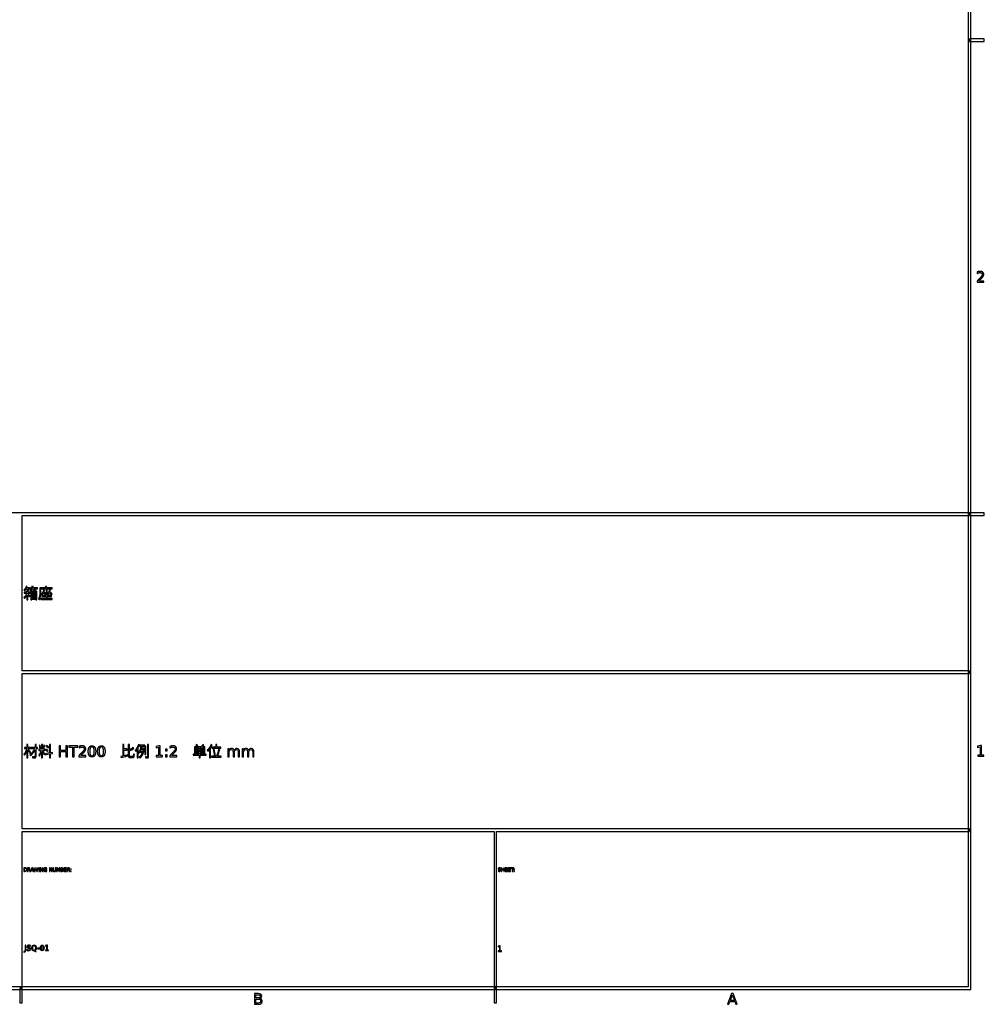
# Model space of a CAD drawing. Header units: millimetres. Extents: x -292 to 292, y -196 to 196.
# Tile 5 of 6: x 96 to 292, y -196 to 4. Entities that reach past the tile are written whole.
import ezdxf

# ---------------------------------------------------------------- set-up
doc = ezdxf.new("R2010")
doc.units = ezdxf.units.MM
doc.layers.add('可见轮廓', color=7, linetype='Continuous')

msp = doc.modelspace()

# ---------------------------------------------------------------- linework, layer by layer
at = {"layer": '可见轮廓'}
for p, q in [((288.75, 192.42), (288.75, -192.42)), ((289.25, -192.92), (289.25, 192.92)), ((292, 0.25), (289, 0.25)), ((289, 0.25), (289, -0.25)), ((292, -0.25), (292, 0.25)), ((289, -0.25), (292, -0.25)), ((290.53, -47.12), (290.53, -47.42)), ((290.52, -48.96), (290.52, -49.21)), ((290.52, -49.21), (291.9, -49.21)), ((291.9, -48.96), (290.87, -48.96)), ((291.9, -49.21), (291.9, -48.96)), ((289, -96.08), (-0.25, -96.08)), ((96.58, -128.19), (96.58, -96.58)), ((96.58, -96.58), (289, -96.58)), ((292, -96.08), (289, -96.08)), ((289, -96.08), (289, -96.58)), ((289, -96.58), (289, -96.08)), ((289, -96.58), (292, -96.58)), ((292, -96.58), (292, -96.08)), ((97.61, -111.05), (97.39, -111)), ((97.42, -111.5), (97.54, -111.5)), ((98.3, -111.31), (97.51, -111.31)), ((97.69, -111.87), (97.54, -111.87)), ((97.54, -111.87), (97.54, -112.21)), ((97.76, -111.5), (98.3, -111.5)), ((97.76, -111.88), (97.9, -111.82)), ((97.76, -112.21), (97.76, -111.88)), ((98.3, -111.5), (98.3, -111.31)), ((99.57, -111.98), (98.33, -111.98)), ((98.33, -111.98), (98.33, -113.77)), ((98.79, -111.05), (98.57, -111)), ((98.6, -111.5), (98.78, -111.5)), ((99.68, -111.31), (98.69, -111.31)), ((99.02, -111.5), (99.68, -111.5)), ((99.02, -111.91), (99.22, -111.82)), ((99.57, -113.75), (99.57, -111.98)), ((99.68, -111.5), (99.68, -111.31)), ((101.31, -111.33), (100.17, -111.33)), ((100.17, -111.33), (100.17, -112.17)), ((100.39, -112.17), (100.39, -111.54)), ((100.39, -111.54), (102.68, -111.54)), ((101.1, -111.73), (100.89, -111.72)), ((101.54, -111.01), (101.31, -111.01)), ((101.31, -111.01), (101.31, -111.33)), ((101.65, -111.67), (101.43, -111.67)), ((101.43, -111.67), (101.43, -112.85)), ((101.54, -111.33), (101.54, -111.01)), ((102.68, -111.33), (101.54, -111.33)), ((101.65, -112.54), (101.65, -111.67)), ((102.3, -111.74), (102.1, -111.72)), ((102.68, -111.54), (102.68, -111.33)), ((97.54, -112.21), (97.01, -112.21)), ((97.01, -112.21), (97.01, -112.42)), ((97.01, -112.42), (97.49, -112.42)), ((97.54, -112.77), (97.54, -113.77)), ((97.54, -113.77), (97.76, -113.77)), ((98.23, -112.21), (97.76, -112.21)), ((97.76, -112.53), (97.76, -112.42)), ((97.76, -112.42), (98.23, -112.42)), ((97.76, -113.77), (97.76, -112.77)), ((98.09, -113.16), (98.24, -112.98)), ((98.23, -112.42), (98.23, -112.21)), ((98.33, -113.77), (98.54, -113.77)), ((98.54, -112.48), (98.54, -112.18)), ((98.54, -112.18), (99.35, -112.18)), ((99.35, -112.48), (98.54, -112.48)), ((98.54, -112.96), (98.54, -112.66)), ((98.54, -112.66), (99.35, -112.66)), ((99.35, -112.96), (98.54, -112.96)), ((98.54, -113.45), (98.54, -113.14)), ((98.54, -113.14), (99.35, -113.14)), ((99.35, -113.45), (98.54, -113.45)), ((98.54, -113.77), (98.54, -113.64)), ((98.54, -113.64), (99.35, -113.64)), ((99.35, -112.18), (99.35, -112.48)), ((99.35, -112.66), (99.35, -112.96)), ((99.35, -113.14), (99.35, -113.45)), ((99.35, -113.64), (99.35, -113.75)), ((99.35, -113.75), (99.57, -113.75)), ((101.43, -113.5), (100.4, -113.5)), ((100.4, -113.5), (100.4, -113.7)), ((100.4, -113.7), (102.69, -113.7)), ((101.43, -112.85), (100.6, -112.85)), ((100.6, -112.85), (100.6, -113.05)), ((100.6, -113.05), (101.43, -113.05)), ((101.25, -112.64), (101.38, -112.49)), ((101.43, -113.05), (101.43, -113.5)), ((101.65, -112.85), (101.65, -112.56)), ((102.51, -112.85), (101.65, -112.85)), ((101.65, -113.5), (101.65, -113.05)), ((101.65, -113.05), (102.51, -113.05)), ((102.69, -113.5), (101.65, -113.5)), ((102.51, -113.05), (102.51, -112.85)), ((102.56, -112.71), (102.7, -112.55)), ((102.69, -113.7), (102.69, -113.5)), ((289, -128.19), (96.58, -128.19)), ((96.58, -160.31), (96.58, -128.69)), ((96.58, -128.69), (289, -128.69)), ((289, -128.69), (289, -128.19)), ((97.54, -143.76), (97.04, -143.76)), ((97.04, -143.76), (97.04, -143.98)), ((97.04, -143.98), (97.51, -143.98)), ((97.76, -143.12), (97.54, -143.12)), ((97.54, -143.12), (97.54, -143.76)), ((97.76, -143.76), (97.76, -143.12)), ((98.18, -143.76), (97.76, -143.76)), ((97.76, -144.06), (97.76, -143.98)), ((97.76, -143.98), (98.18, -143.98)), ((98.18, -143.98), (98.18, -143.76)), ((99.19, -143.76), (98.29, -143.76)), ((98.29, -143.76), (98.29, -143.98)), ((98.29, -143.98), (99.11, -143.98)), ((99.42, -143.12), (99.19, -143.12)), ((99.19, -143.12), (99.19, -143.76)), ((99.42, -143.76), (99.42, -143.12)), ((99.73, -143.76), (99.42, -143.76)), ((99.42, -145.57), (99.42, -143.98)), ((99.42, -143.98), (99.73, -143.98)), ((99.73, -143.98), (99.73, -143.76)), ((100.18, -143.31), (100.02, -143.35)), ((100.18, -144.02), (100.36, -143.97)), ((100.69, -143.13), (100.48, -143.13)), ((100.48, -143.13), (100.48, -144.12)), ((100.69, -144.12), (100.69, -143.13)), ((100.79, -143.98), (100.94, -144.03)), ((101.18, -143.35), (100.99, -143.3)), ((101.36, -144.08), (101.25, -144.24)), ((101.52, -143.33), (101.4, -143.49)), ((101.88, -143.87), (102, -143.7)), ((102.37, -143.12), (102.15, -143.12)), ((102.15, -143.12), (102.15, -144.85)), ((102.37, -144.81), (102.37, -143.12)), ((104.1, -143.45), (104.1, -145.64)), ((104.4, -143.45), (104.1, -143.45)), ((104.4, -144.35), (104.4, -143.45)), ((105.47, -143.45), (105.47, -144.35)), ((105.77, -143.45), (105.47, -143.45)), ((105.77, -145.64), (105.77, -143.45)), ((106.06, -143.45), (106.06, -143.7)), ((107.91, -143.45), (106.06, -143.45)), ((106.06, -143.7), (106.83, -143.7)), ((106.83, -143.7), (106.83, -145.64)), ((107.13, -143.7), (107.91, -143.7)), ((107.13, -145.64), (107.13, -143.7)), ((107.91, -143.7), (107.91, -143.45)), ((108.13, -143.56), (108.13, -143.85)), ((117.23, -143.13), (117, -143.13)), ((117, -143.13), (117, -145.5)), ((117.23, -144.04), (117.23, -143.13)), ((117.91, -144.04), (117.23, -144.04)), ((117.91, -144.27), (117.91, -144.04)), ((118.37, -143.13), (118.13, -143.13)), ((118.13, -143.13), (118.13, -145.4)), ((118.37, -144.21), (118.37, -143.13)), ((119.27, -143.96), (119.11, -143.77)), ((120.15, -145.88), (120.15, -143.79)), ((120.39, -143.19), (120.18, -143.13)), ((121.49, -143.27), (120.4, -143.27)), ((120.4, -143.27), (120.4, -143.47)), ((120.4, -143.47), (120.68, -143.47)), ((121.23, -143.9), (120.81, -143.9)), ((120.9, -143.47), (121.49, -143.47)), ((121.26, -143.89), (121.23, -143.9)), ((121.4, -143.93), (121.26, -143.89)), ((121.49, -143.47), (121.49, -143.27)), ((121.71, -143.46), (121.51, -143.46)), ((121.51, -143.46), (121.51, -145.19)), ((121.71, -145.19), (121.71, -143.46)), ((122.27, -143.17), (122.06, -143.17)), ((122.06, -143.17), (122.06, -145.59)), ((122.27, -145.59), (122.27, -143.17)), ((124.29, -143.45), (123.77, -143.56)), ((123.77, -143.56), (123.77, -143.82)), ((123.77, -143.82), (124.29, -143.72)), ((124.59, -143.45), (124.29, -143.45)), ((124.29, -143.72), (124.29, -145.39)), ((124.59, -145.39), (124.59, -143.45)), ((125.7, -144.09), (125.7, -144.46)), ((126.01, -144.09), (125.7, -144.09)), ((126.01, -144.46), (126.01, -144.09)), ((126.59, -143.56), (126.59, -143.85)), ((132.13, -143.64), (131.57, -143.64)), ((131.57, -143.64), (131.57, -144.84)), ((131.79, -144.15), (131.79, -143.83)), ((131.79, -143.83), (132.5, -143.83)), ((132.02, -143.13), (131.83, -143.22)), ((132.22, -143.64), (132.35, -143.58)), ((132.95, -143.64), (132.22, -143.64)), ((132.5, -143.83), (132.5, -144.15)), ((132.73, -144.15), (132.73, -143.83)), ((132.73, -143.83), (133.48, -143.83)), ((133.71, -143.64), (133.21, -143.64)), ((133.5, -143.21), (133.25, -143.13)), ((133.48, -143.83), (133.48, -144.15)), ((133.71, -144.84), (133.71, -143.64)), ((134.86, -145.87), (134.86, -143.81)), ((135.17, -143.19), (134.96, -143.13)), ((135.89, -143.71), (135.11, -143.71)), ((135.11, -143.71), (135.11, -143.92)), ((135.11, -143.92), (136.95, -143.92)), ((136.12, -143.15), (135.89, -143.15)), ((135.89, -143.15), (135.89, -143.71)), ((136.12, -143.71), (136.12, -143.15)), ((136.95, -143.71), (136.12, -143.71)), ((136.95, -143.92), (136.95, -143.71)), ((138.35, -144), (138.35, -145.64)), ((138.62, -144), (138.35, -144)), ((138.62, -144.25), (138.62, -144)), ((141.28, -144), (141.28, -145.64)), ((141.55, -144), (141.28, -144)), ((141.55, -144.25), (141.55, -144)), ((291.15, -143.35), (290.63, -143.46)), ((290.63, -143.46), (290.63, -143.73)), ((290.63, -143.73), (291.15, -143.62)), ((291.44, -143.35), (291.15, -143.35)), ((291.15, -143.62), (291.15, -145.29)), ((291.44, -145.29), (291.44, -143.35)), ((97.54, -144.42), (97.54, -145.87)), ((97.54, -145.87), (97.76, -145.87)), ((97.76, -145.87), (97.76, -144.33)), ((98.11, -144.81), (98.25, -144.62)), ((99.19, -144.29), (99.19, -145.57)), ((100.48, -144.12), (100, -144.12)), ((100, -144.12), (100, -144.34)), ((100, -144.34), (100.42, -144.34)), ((100.48, -144.64), (100.48, -145.87)), ((100.48, -145.87), (100.69, -145.87)), ((101.18, -144.12), (100.69, -144.12)), ((100.69, -144.38), (100.69, -144.34)), ((100.69, -144.34), (101.18, -144.34)), ((100.69, -145.87), (100.69, -144.64)), ((100.99, -145.15), (101.14, -144.97)), ((101.18, -144.34), (101.18, -144.12)), ((102.15, -144.85), (101.18, -145.03)), ((101.18, -145.03), (101.21, -145.24)), ((101.21, -145.24), (102.15, -145.06)), ((101.75, -144.6), (101.86, -144.42)), ((102.15, -145.06), (102.15, -145.87)), ((102.15, -145.87), (102.37, -145.87)), ((102.72, -144.75), (102.37, -144.81)), ((102.37, -145.03), (102.75, -144.96)), ((102.37, -145.87), (102.37, -145.03)), ((102.75, -144.96), (102.72, -144.75)), ((104.1, -145.64), (104.4, -145.64)), ((105.47, -144.35), (104.4, -144.35)), ((104.4, -144.6), (105.47, -144.6)), ((104.4, -145.64), (104.4, -144.6)), ((105.47, -144.6), (105.47, -145.64)), ((105.47, -145.64), (105.77, -145.64)), ((106.83, -145.64), (107.13, -145.64)), ((108.12, -145.39), (108.12, -145.64)), ((108.12, -145.64), (109.51, -145.64)), ((109.51, -145.39), (108.47, -145.39)), ((109.51, -145.64), (109.51, -145.39)), ((117, -145.5), (116.6, -145.58)), ((116.6, -145.58), (116.67, -145.81)), ((117.23, -145.45), (117.23, -144.27)), ((117.23, -144.27), (117.91, -144.27)), ((118.03, -145.48), (118.01, -145.27)), ((118.37, -145.4), (118.37, -144.43)), ((119.94, -144.18), (119.94, -145.88)), ((119.94, -145.88), (120.15, -145.88)), ((120.75, -144.1), (121.16, -144.1)), ((121.51, -145.19), (121.71, -145.19)), ((123.81, -145.39), (123.81, -145.64)), ((124.29, -145.39), (123.81, -145.39)), ((123.81, -145.64), (125.07, -145.64)), ((125.07, -145.39), (124.59, -145.39)), ((125.07, -145.64), (125.07, -145.39)), ((125.7, -144.46), (126.01, -144.46)), ((125.7, -145.26), (125.7, -145.64)), ((126.01, -145.26), (125.7, -145.26)), ((125.7, -145.64), (126.01, -145.64)), ((126.01, -145.64), (126.01, -145.26)), ((126.58, -145.39), (126.58, -145.64)), ((126.58, -145.64), (127.97, -145.64)), ((127.97, -145.39), (126.93, -145.39)), ((127.97, -145.64), (127.97, -145.39)), ((132.5, -145.13), (131.29, -145.13)), ((131.29, -145.13), (131.29, -145.34)), ((131.29, -145.34), (132.5, -145.34)), ((131.57, -144.84), (132.5, -144.84)), ((132.5, -144.15), (131.79, -144.15)), ((131.79, -144.65), (131.79, -144.33)), ((131.79, -144.33), (132.5, -144.33)), ((132.5, -144.65), (131.79, -144.65)), ((132.5, -144.33), (132.5, -144.65)), ((132.5, -144.84), (132.5, -145.13)), ((132.5, -145.34), (132.5, -145.87)), ((132.5, -145.87), (132.73, -145.87)), ((133.48, -144.15), (132.73, -144.15)), ((132.73, -144.65), (132.73, -144.33)), ((132.73, -144.33), (133.48, -144.33)), ((133.48, -144.65), (132.73, -144.65)), ((132.73, -145.13), (132.73, -144.84)), ((132.73, -144.84), (133.71, -144.84)), ((133.97, -145.13), (132.73, -145.13)), ((132.73, -145.87), (132.73, -145.34)), ((132.73, -145.34), (133.97, -145.34)), ((133.48, -144.33), (133.48, -144.65)), ((133.97, -145.34), (133.97, -145.13)), ((134.65, -144.14), (134.65, -145.87)), ((134.65, -145.87), (134.86, -145.87)), ((136.08, -145.52), (135.04, -145.52)), ((135.04, -145.52), (135.04, -145.74)), ((135.04, -145.74), (137.02, -145.74)), ((135.56, -144.12), (135.36, -144.16)), ((135.58, -145.38), (135.8, -145.33)), ((137.02, -145.52), (136.3, -145.52)), ((136.7, -144.14), (136.45, -144.1)), ((137.02, -145.74), (137.02, -145.52)), ((138.35, -145.64), (138.62, -145.64)), ((138.62, -145.64), (138.62, -144.71)), ((139.41, -144.66), (139.41, -145.64)), ((139.41, -145.64), (139.69, -145.64)), ((139.69, -145.64), (139.69, -144.71)), ((140.48, -144.66), (140.48, -145.64)), ((140.48, -145.64), (140.75, -145.64)), ((140.75, -145.64), (140.75, -144.65)), ((141.28, -145.64), (141.55, -145.64)), ((141.55, -145.64), (141.55, -144.71)), ((142.34, -144.66), (142.34, -145.64)), ((142.34, -145.64), (142.61, -145.64)), ((142.61, -145.64), (142.61, -144.71)), ((143.4, -144.66), (143.4, -145.64)), ((143.4, -145.64), (143.67, -145.64)), ((143.67, -145.64), (143.67, -144.65)), ((290.67, -145.29), (290.67, -145.54)), ((291.15, -145.29), (290.67, -145.29)), ((290.67, -145.54), (291.93, -145.54)), ((291.93, -145.29), (291.44, -145.29)), ((291.93, -145.54), (291.93, -145.29)), ((289, -160.31), (96.58, -160.31)), ((96.58, -192.67), (96.58, -160.81)), ((96.58, -160.81), (192.42, -160.81)), ((192.42, -160.81), (192.42, -192.67)), ((192.92, -192.67), (192.92, -160.81)), ((192.92, -160.81), (289, -160.81)), ((289, -160.81), (289, -160.31)), ((96.93, -168.22), (96.93, -168.95)), ((97.14, -168.22), (96.93, -168.22)), ((96.93, -168.95), (97.14, -168.95)), ((97.03, -168.3), (97.15, -168.3)), ((97.03, -168.87), (97.03, -168.3)), ((97.15, -168.87), (97.03, -168.87)), ((97.93, -168.22), (97.7, -168.22)), ((97.7, -168.22), (97.7, -168.95)), ((97.7, -168.95), (97.8, -168.95)), ((97.8, -168.3), (97.93, -168.3)), ((97.8, -168.56), (97.8, -168.3)), ((97.93, -168.56), (97.8, -168.56)), ((97.8, -168.95), (97.8, -168.64)), ((97.8, -168.64), (97.91, -168.64)), ((98.07, -168.76), (98.17, -168.95)), ((98.27, -168.94), (98.17, -168.75)), ((98.17, -168.95), (98.37, -168.95)), ((98.55, -168.22), (98.27, -168.94)), ((98.37, -168.95), (98.44, -168.76)), ((98.44, -168.76), (98.77, -168.76)), ((98.47, -168.68), (98.6, -168.32)), ((98.74, -168.68), (98.47, -168.68)), ((98.66, -168.22), (98.55, -168.22)), ((98.6, -168.32), (98.74, -168.68)), ((98.94, -168.95), (98.66, -168.22)), ((98.77, -168.76), (98.83, -168.95)), ((98.83, -168.95), (98.94, -168.95)), ((98.92, -168.22), (99.1, -168.95)), ((99.02, -168.22), (98.92, -168.22)), ((99.18, -168.83), (99.02, -168.22)), ((99.1, -168.95), (99.23, -168.95)), ((99.33, -168.22), (99.18, -168.83)), ((99.23, -168.95), (99.38, -168.31)), ((99.44, -168.22), (99.33, -168.22)), ((99.38, -168.31), (99.54, -168.95)), ((99.59, -168.83), (99.44, -168.22)), ((99.54, -168.95), (99.66, -168.95)), ((99.74, -168.22), (99.59, -168.83)), ((99.66, -168.95), (99.84, -168.22)), ((99.84, -168.22), (99.74, -168.22)), ((99.98, -168.22), (99.98, -168.95)), ((100.07, -168.22), (99.98, -168.22)), ((99.98, -168.95), (100.07, -168.95)), ((100.07, -168.95), (100.07, -168.22)), ((100.27, -168.22), (100.27, -168.95)), ((100.4, -168.22), (100.27, -168.22)), ((100.27, -168.95), (100.37, -168.95)), ((100.37, -168.34), (100.69, -168.95)), ((100.37, -168.95), (100.37, -168.34)), ((100.73, -168.83), (100.4, -168.22)), ((100.69, -168.95), (100.82, -168.95)), ((100.73, -168.22), (100.73, -168.83)), ((100.82, -168.22), (100.73, -168.22)), ((100.82, -168.95), (100.82, -168.22)), ((101.35, -168.57), (101.35, -168.65)), ((101.61, -168.57), (101.35, -168.57)), ((101.35, -168.65), (101.52, -168.65)), ((101.52, -168.65), (101.52, -168.84)), ((101.59, -168.38), (101.59, -168.27)), ((101.61, -168.88), (101.61, -168.57)), ((102.11, -168.22), (102.11, -168.95)), ((102.24, -168.22), (102.11, -168.22)), ((102.11, -168.95), (102.21, -168.95)), ((102.21, -168.34), (102.53, -168.95)), ((102.21, -168.95), (102.21, -168.34)), ((102.57, -168.83), (102.24, -168.22)), ((102.53, -168.95), (102.66, -168.95)), ((102.57, -168.22), (102.57, -168.83)), ((102.66, -168.22), (102.57, -168.22)), ((102.66, -168.95), (102.66, -168.22)), ((102.85, -168.22), (102.85, -168.67)), ((102.95, -168.22), (102.85, -168.22)), ((102.95, -168.66), (102.95, -168.22)), ((103.31, -168.22), (103.31, -168.66)), ((103.41, -168.22), (103.31, -168.22)), ((103.41, -168.67), (103.41, -168.22)), ((103.59, -168.22), (103.59, -168.95)), ((103.74, -168.22), (103.59, -168.22)), ((103.59, -168.95), (103.69, -168.95)), ((103.69, -168.31), (103.88, -168.81)), ((103.69, -168.95), (103.69, -168.31)), ((103.92, -168.71), (103.74, -168.22)), ((103.88, -168.81), (103.97, -168.81)), ((104.11, -168.22), (103.92, -168.71)), ((103.97, -168.81), (104.16, -168.31)), ((104.26, -168.22), (104.11, -168.22)), ((104.16, -168.31), (104.16, -168.95)), ((104.16, -168.95), (104.26, -168.95)), ((104.26, -168.95), (104.26, -168.22)), ((104.45, -168.22), (104.45, -168.95)), ((104.71, -168.22), (104.45, -168.22)), ((104.45, -168.95), (104.72, -168.95)), ((104.55, -168.3), (104.7, -168.3)), ((104.55, -168.52), (104.55, -168.3)), ((104.7, -168.52), (104.55, -168.52)), ((104.55, -168.6), (104.71, -168.6)), ((104.55, -168.87), (104.55, -168.6)), ((104.71, -168.87), (104.55, -168.87)), ((105.14, -168.22), (105.14, -168.95)), ((105.6, -168.22), (105.14, -168.22)), ((105.14, -168.95), (105.61, -168.95)), ((105.24, -168.3), (105.6, -168.3)), ((105.24, -168.52), (105.24, -168.3)), ((105.59, -168.52), (105.24, -168.52)), ((105.24, -168.6), (105.59, -168.6)), ((105.24, -168.86), (105.24, -168.6)), ((105.61, -168.86), (105.24, -168.86)), ((105.59, -168.6), (105.59, -168.52)), ((105.6, -168.3), (105.6, -168.22)), ((105.61, -168.95), (105.61, -168.86)), ((105.77, -168.22), (105.77, -168.95)), ((105.99, -168.22), (105.77, -168.22)), ((105.77, -168.95), (105.87, -168.95)), ((105.87, -168.3), (105.99, -168.3)), ((105.87, -168.56), (105.87, -168.3)), ((105.99, -168.56), (105.87, -168.56)), ((105.87, -168.64), (105.98, -168.64)), ((105.87, -168.95), (105.87, -168.64)), ((106.14, -168.76), (106.23, -168.95)), ((106.23, -168.95), (106.34, -168.95)), ((106.34, -168.95), (106.24, -168.75)), ((106.46, -168.43), (106.46, -168.55)), ((106.56, -168.43), (106.46, -168.43)), ((106.46, -168.55), (106.56, -168.55)), ((106.46, -168.82), (106.46, -168.95)), ((106.56, -168.82), (106.46, -168.82)), ((106.46, -168.95), (106.56, -168.95)), ((106.56, -168.55), (106.56, -168.43)), ((106.56, -168.95), (106.56, -168.82)), ((193.27, -168.81), (193.27, -168.92)), ((193.48, -168.61), (193.54, -168.62)), ((193.56, -168.53), (193.5, -168.52)), ((193.74, -168.34), (193.74, -168.24)), ((193.93, -168.22), (193.93, -168.95)), ((194.03, -168.22), (193.93, -168.22)), ((193.93, -168.95), (194.03, -168.95)), ((194.03, -168.52), (194.03, -168.22)), ((194.39, -168.52), (194.03, -168.52)), ((194.03, -168.6), (194.39, -168.6)), ((194.03, -168.95), (194.03, -168.6)), ((194.39, -168.22), (194.39, -168.52)), ((194.49, -168.22), (194.39, -168.22)), ((194.39, -168.6), (194.39, -168.95)), ((194.39, -168.95), (194.49, -168.95)), ((194.49, -168.95), (194.49, -168.22)), ((194.69, -168.22), (194.69, -168.95)), ((195.15, -168.22), (194.69, -168.22)), ((194.69, -168.95), (195.16, -168.95)), ((194.78, -168.3), (195.15, -168.3)), ((194.78, -168.52), (194.78, -168.3)), ((195.13, -168.52), (194.78, -168.52)), ((194.78, -168.6), (195.13, -168.6)), ((194.78, -168.86), (194.78, -168.6)), ((195.16, -168.86), (194.78, -168.86)), ((195.13, -168.6), (195.13, -168.52)), ((195.15, -168.3), (195.15, -168.22)), ((195.16, -168.95), (195.16, -168.86)), ((195.32, -168.22), (195.32, -168.95)), ((195.78, -168.22), (195.32, -168.22)), ((195.32, -168.95), (195.79, -168.95)), ((195.42, -168.3), (195.78, -168.3)), ((195.42, -168.52), (195.42, -168.3)), ((195.76, -168.52), (195.42, -168.52)), ((195.42, -168.6), (195.76, -168.6)), ((195.42, -168.86), (195.42, -168.6)), ((195.79, -168.86), (195.42, -168.86)), ((195.76, -168.6), (195.76, -168.52)), ((195.78, -168.3), (195.78, -168.22)), ((195.79, -168.95), (195.79, -168.86)), ((195.85, -168.22), (195.85, -168.3)), ((196.46, -168.22), (195.85, -168.22)), ((195.85, -168.3), (196.11, -168.3)), ((196.11, -168.3), (196.11, -168.95)), ((196.11, -168.95), (196.21, -168.95)), ((196.21, -168.3), (196.46, -168.3)), ((196.21, -168.95), (196.21, -168.3)), ((196.46, -168.3), (196.46, -168.22)), ((196.47, -168.43), (196.47, -168.55)), ((196.57, -168.43), (196.47, -168.43)), ((196.47, -168.55), (196.57, -168.55)), ((196.47, -168.82), (196.47, -168.95)), ((196.57, -168.82), (196.47, -168.82)), ((196.47, -168.95), (196.57, -168.95)), ((196.57, -168.55), (196.57, -168.43)), ((196.57, -168.95), (196.57, -168.82)), ((97.16, -183.95), (97.16, -184.97)), ((97.31, -183.95), (97.16, -183.95)), ((97.31, -184.97), (97.31, -183.95)), ((98.26, -184.13), (98.26, -183.99)), ((101.55, -183.95), (101.29, -184)), ((101.29, -184), (101.29, -184.14)), ((101.29, -184.14), (101.55, -184.09)), ((101.7, -183.95), (101.55, -183.95)), ((101.55, -184.09), (101.55, -184.92)), ((101.7, -184.92), (101.7, -183.95)), ((193.53, -184.09), (193.27, -184.14)), ((193.68, -184.09), (193.53, -184.09)), ((193.68, -185.06), (193.68, -184.09)), ((96.93, -185.22), (96.93, -185.35)), ((96.98, -185.22), (96.93, -185.22)), ((96.93, -185.35), (96.99, -185.35)), ((97.56, -184.84), (97.56, -185)), ((97.87, -184.54), (97.96, -184.56)), ((98, -184.42), (97.91, -184.4)), ((99.06, -185.06), (99.22, -185.24)), ((99.4, -185.24), (99.2, -185.03)), ((99.22, -185.24), (99.4, -185.24)), ((99.7, -184.57), (99.7, -184.69)), ((100.1, -184.57), (99.7, -184.57)), ((99.7, -184.69), (100.1, -184.69)), ((100.1, -184.69), (100.1, -184.57)), ((101.31, -184.92), (101.31, -185.05)), ((101.55, -184.92), (101.31, -184.92)), ((101.31, -185.05), (101.94, -185.05)), ((101.94, -184.92), (101.7, -184.92)), ((101.94, -185.05), (101.94, -184.92)), ((193.27, -184.14), (193.27, -184.28)), ((193.27, -184.28), (193.53, -184.23)), ((193.29, -185.06), (193.29, -185.19)), ((193.53, -185.06), (193.29, -185.06)), ((193.29, -185.19), (193.92, -185.19)), ((193.53, -184.23), (193.53, -185.06)), ((193.92, -185.06), (193.68, -185.06)), ((193.92, -185.19), (193.92, -185.06)), ((-289.25, -192.92), (289.25, -192.92)), ((288.75, -192.42), (-288.75, -192.42)), ((96.58, -192.67), (96.08, -192.67)), ((96.08, -192.67), (96.08, -195.67)), ((96.08, -192.67), (96.58, -192.67)), ((96.58, -195.67), (96.58, -192.67)), ((143.77, -193.77), (143.77, -195.96)), ((144.52, -193.77), (143.77, -193.77)), ((144.06, -194.01), (144.5, -194.01)), ((144.06, -194.67), (144.06, -194.01)), ((192.92, -192.67), (192.42, -192.67)), ((192.42, -192.67), (192.42, -195.67)), ((192.42, -192.67), (192.92, -192.67)), ((192.92, -195.67), (192.92, -192.67)), ((240.67, -193.77), (239.83, -195.96)), ((240.43, -195.15), (240.83, -194.06)), ((241, -193.77), (240.67, -193.77)), ((240.83, -194.06), (241.24, -195.15)), ((241.83, -195.96), (241, -193.77)), ((96.08, -195.67), (96.58, -195.67)), ((143.77, -195.96), (144.55, -195.96)), ((144.5, -194.67), (144.06, -194.67)), ((144.06, -194.91), (144.54, -194.91)), ((144.06, -195.71), (144.06, -194.91)), ((144.54, -195.71), (144.06, -195.71)), ((192.42, -195.67), (192.92, -195.67)), ((239.83, -195.96), (240.14, -195.96)), ((240.14, -195.96), (240.34, -195.39)), ((240.34, -195.39), (241.33, -195.39)), ((241.24, -195.15), (240.43, -195.15)), ((241.33, -195.39), (241.53, -195.96)), ((241.53, -195.96), (241.83, -195.96))]:
    msp.add_line(p, q, dxfattribs=at)
for points, degree, knots in [([(291.66, -48.14), (291.79, -47.98), (291.84, -47.86), (291.89, -47.74), (291.89, -47.6), (291.89, -47.32), (291.69, -47.15), (291.49, -46.98), (291.15, -46.98), (290.89, -46.98), (290.53, -47.12)], 2, [0, 0, 0, 1, 1, 2, 2, 4.108696, 4.108696, 6.217391, 6.217391, 7.817091, 7.817091, 7.817091]), ([(290.53, -47.42), (290.88, -47.23), (291.15, -47.23), (291.35, -47.23), (291.47, -47.34), (291.59, -47.45), (291.59, -47.62), (291.59, -47.73), (291.54, -47.84), (291.48, -47.95), (291.34, -48.11)], 2, [0, 0, 0, 2, 2, 3.410526, 3.410526, 4.821053, 4.821053, 5.686333, 5.686333, 6.551614, 6.551614, 6.551614]), ([(291.34, -48.11), (291.27, -48.19), (290.97, -48.49), (290.68, -48.78), (290.52, -48.96)], 2, [0, 0, 0, 1, 1, 2, 2, 2]), ([(109.26, -144.58), (109.39, -144.41), (109.44, -144.29), (109.49, -144.17), (109.49, -144.03), (109.49, -143.75), (109.29, -143.58), (109.09, -143.41), (108.75, -143.41), (108.49, -143.41), (108.13, -143.56)], 2, [0, 0, 0, 1, 1, 2, 2, 4.108696, 4.108696, 6.217391, 6.217391, 7.817091, 7.817091, 7.817091]), ([(108.13, -143.85), (108.48, -143.66), (108.76, -143.66), (108.95, -143.66), (109.07, -143.77), (109.2, -143.88), (109.2, -144.05), (109.2, -144.16), (109.14, -144.27), (109.08, -144.38), (108.94, -144.54)], 2, [0, 0, 0, 2, 2, 3.410526, 3.410526, 4.821053, 4.821053, 5.686333, 5.686333, 6.551614, 6.551614, 6.551614]), ([(110.76, -143.41), (110.39, -143.41), (110.2, -143.7), (110, -143.99), (110, -144.55), (110, -145.1), (110.2, -145.39), (110.39, -145.68), (110.76, -145.68), (111.13, -145.68), (111.32, -145.39), (111.52, -145.1), (111.52, -144.55), (111.52, -143.99), (111.32, -143.7), (111.13, -143.41), (110.76, -143.41)], 2, [0, 0, 0, 1, 1, 2, 2, 2.997354, 2.997354, 3.994709, 3.994709, 4.992063, 4.992063, 5.989418, 5.989418, 6.989418, 6.989418, 7.989418, 7.989418, 7.989418]), ([(110.76, -143.64), (111.22, -143.64), (111.22, -144.55), (111.22, -145.45), (110.76, -145.45), (110.3, -145.45), (110.3, -144.55), (110.3, -143.64), (110.76, -143.64)], 2, [0, 0, 0, 2, 2, 3.993506, 3.993506, 5.974315, 5.974315, 7.961577, 7.961577, 7.961577]), ([(112.67, -143.41), (112.3, -143.41), (112.11, -143.7), (111.91, -143.99), (111.91, -144.55), (111.91, -145.1), (112.11, -145.39), (112.3, -145.68), (112.67, -145.68), (113.04, -145.68), (113.23, -145.39), (113.42, -145.1), (113.42, -144.55), (113.42, -143.99), (113.23, -143.7), (113.04, -143.41), (112.67, -143.41)], 2, [0, 0, 0, 1, 1, 2, 2, 2.997354, 2.997354, 3.994709, 3.994709, 4.992063, 4.992063, 5.989418, 5.989418, 6.989418, 6.989418, 7.989418, 7.989418, 7.989418]), ([(112.67, -143.64), (113.13, -143.64), (113.13, -144.55), (113.13, -145.45), (112.67, -145.45), (112.21, -145.45), (112.21, -144.55), (112.21, -143.64), (112.67, -143.64)], 2, [0, 0, 0, 2, 2, 3.993506, 3.993506, 5.974315, 5.974315, 7.961577, 7.961577, 7.961577]), ([(127.72, -144.58), (127.85, -144.41), (127.9, -144.29), (127.95, -144.17), (127.95, -144.03), (127.95, -143.75), (127.75, -143.58), (127.55, -143.41), (127.21, -143.41), (126.95, -143.41), (126.59, -143.56)], 2, [0, 0, 0, 1, 1, 2, 2, 4.108696, 4.108696, 6.217391, 6.217391, 7.817091, 7.817091, 7.817091]), ([(126.59, -143.85), (126.94, -143.66), (127.22, -143.66), (127.41, -143.66), (127.53, -143.77), (127.66, -143.88), (127.66, -144.05), (127.66, -144.16), (127.6, -144.27), (127.54, -144.38), (127.4, -144.54)], 2, [0, 0, 0, 2, 2, 3.410526, 3.410526, 4.821053, 4.821053, 5.686333, 5.686333, 6.551614, 6.551614, 6.551614]), ([(139.64, -144.31), (139.56, -144.08), (139.39, -143.96), (139.15, -143.96), (138.91, -143.96), (138.75, -144.05), (138.62, -144.25)], 3, [0, 0, 0, 0, 2, 2, 2, 3.983607, 3.983607, 3.983607, 3.983607]), ([(140.75, -144.65), (140.75, -144.43), (140.7, -144.26), (140.61, -144.14), (140.52, -144.02), (140.38, -143.96), (140.21, -143.96), (139.96, -143.96), (139.78, -144.07), (139.64, -144.31)], 3, [0, 0, 0, 0, 1, 1, 1, 2, 2, 2, 3.485714, 3.485714, 3.485714, 3.485714]), ([(142.56, -144.31), (142.48, -144.08), (142.31, -143.96), (142.07, -143.96), (141.84, -143.96), (141.67, -144.05), (141.55, -144.25)], 3, [0, 0, 0, 0, 2, 2, 2, 3.983607, 3.983607, 3.983607, 3.983607]), ([(143.67, -144.65), (143.67, -144.43), (143.62, -144.26), (143.53, -144.14), (143.44, -144.02), (143.31, -143.96), (143.14, -143.96), (142.88, -143.96), (142.7, -144.07), (142.56, -144.31)], 3, [0, 0, 0, 0, 1, 1, 1, 2, 2, 2, 3.485714, 3.485714, 3.485714, 3.485714]), ([(108.94, -144.54), (108.87, -144.63), (108.58, -144.92), (108.29, -145.21), (108.12, -145.39)], 2, [0, 0, 0, 1, 1, 2, 2, 2]), ([(118.13, -145.4), (118.13, -145.72), (118.22, -145.81), (118.51, -145.81), (118.57, -145.81), (118.95, -145.81), (119.01, -145.81), (119.3, -145.81), (119.36, -145.64), (119.39, -145.15)], 3, [0, 0, 0, 0, 1, 1, 1, 1.204079, 1.204079, 1.204079, 2.127179, 2.127179, 2.127179, 2.127179]), ([(119.18, -145.05), (119.16, -145.49), (119.14, -145.6), (119, -145.6), (118.92, -145.6), (118.6, -145.6), (118.53, -145.6), (118.39, -145.6), (118.37, -145.57), (118.37, -145.4)], 3, [0, 0, 0, 0, 1, 1, 1, 1.595789, 1.595789, 1.595789, 2.957671, 2.957671, 2.957671, 2.957671]), ([(127.4, -144.54), (127.33, -144.63), (127.04, -144.92), (126.75, -145.21), (126.58, -145.39)], 2, [0, 0, 0, 1, 1, 2, 2, 2]), ([(138.62, -144.71), (138.62, -144.55), (138.66, -144.42), (138.75, -144.33), (138.83, -144.24), (138.94, -144.19), (139.07, -144.19), (139.31, -144.19), (139.41, -144.34), (139.41, -144.66)], 3, [0, 0, 0, 0, 1, 1, 1, 2, 2, 2, 3.687943, 3.687943, 3.687943, 3.687943]), ([(139.69, -144.71), (139.69, -144.55), (139.73, -144.42), (139.81, -144.33), (139.89, -144.24), (140, -144.19), (140.14, -144.19), (140.37, -144.19), (140.48, -144.34), (140.48, -144.66)], 3, [0, 0, 0, 0, 1, 1, 1, 2, 2, 2, 3.636364, 3.636364, 3.636364, 3.636364]), ([(141.55, -144.71), (141.55, -144.55), (141.59, -144.42), (141.67, -144.33), (141.75, -144.24), (141.86, -144.19), (142, -144.19), (142.23, -144.19), (142.34, -144.34), (142.34, -144.66)], 3, [0, 0, 0, 0, 1, 1, 1, 2, 2, 2, 3.687943, 3.687943, 3.687943, 3.687943]), ([(142.61, -144.71), (142.61, -144.55), (142.65, -144.42), (142.73, -144.33), (142.81, -144.24), (142.92, -144.19), (143.06, -144.19), (143.29, -144.19), (143.4, -144.34), (143.4, -144.66)], 3, [0, 0, 0, 0, 1, 1, 1, 2, 2, 2, 3.636364, 3.636364, 3.636364, 3.636364]), ([(97.14, -168.95), (97.42, -168.95), (97.54, -168.83), (97.55, -168.58), (97.54, -168.33), (97.42, -168.22), (97.14, -168.22)], 3, [0, 0, 0, 0, 2, 2, 2, 3.989637, 3.989637, 3.989637, 3.989637]), ([(97.15, -168.3), (97.35, -168.3), (97.44, -168.39), (97.44, -168.58), (97.44, -168.78), (97.35, -168.87), (97.15, -168.87)], 3, [0, 0, 0, 0, 2, 2, 2, 4.013333, 4.013333, 4.013333, 4.013333]), ([(97.91, -168.64), (97.97, -168.64), (98, -168.66), (98.04, -168.69), (98.07, -168.76)], 2, [0, 0, 0, 1, 1, 2, 2, 2]), ([(98.05, -168.61), (98.17, -168.57), (98.17, -168.43), (98.18, -168.22), (97.93, -168.22)], 2, [0, 0, 0, 2, 2, 5.06383, 5.06383, 5.06383]), ([(97.93, -168.3), (98.07, -168.3), (98.07, -168.43), (98.07, -168.56), (97.93, -168.56)], 2, [0, 0, 0, 2, 2, 4, 4, 4]), ([(101.59, -168.27), (101.48, -168.21), (101.34, -168.21), (101.17, -168.21), (101.07, -168.31), (100.98, -168.4), (100.98, -168.58), (100.98, -168.76), (101.07, -168.86), (101.17, -168.96), (101.34, -168.96), (101.5, -168.96), (101.61, -168.88)], 2, [0, 0, 0, 2, 2, 4.39726, 4.39726, 6.794521, 6.794521, 9.185231, 9.185231, 11.575941, 11.575941, 13.761734, 13.761734, 13.761734]), ([(101.52, -168.84), (101.45, -168.88), (101.35, -168.88), (101.22, -168.88), (101.15, -168.81), (101.08, -168.73), (101.08, -168.58), (101.08, -168.29), (101.35, -168.29), (101.48, -168.29), (101.59, -168.38)], 2, [0, 0, 0, 2, 2, 4.560748, 4.560748, 7.121495, 7.121495, 12.259949, 12.259949, 14.866683, 14.866683, 14.866683]), ([(102.85, -168.67), (102.85, -168.96), (103.13, -168.96), (103.4, -168.96), (103.41, -168.67)], 2, [0, 0, 0, 2, 2, 3.992933, 3.992933, 3.992933]), ([(103.31, -168.66), (103.31, -168.82), (103.25, -168.88), (103.13, -168.88), (103, -168.88), (102.95, -168.82), (102.95, -168.66)], 3, [0, 0, 0, 0, 2, 2, 2, 4.010309, 4.010309, 4.010309, 4.010309]), ([(104.7, -168.3), (104.84, -168.3), (104.84, -168.41), (104.84, -168.52), (104.7, -168.52)], 2, [0, 0, 0, 2, 2, 4.017699, 4.017699, 4.017699]), ([(104.82, -168.55), (104.9, -168.54), (104.94, -168.49), (104.94, -168.4), (104.94, -168.28), (104.86, -168.22), (104.71, -168.22)], 3, [0, 0, 0, 0, 2, 2, 2, 4.583942, 4.583942, 4.583942, 4.583942]), ([(104.71, -168.6), (104.87, -168.6), (104.87, -168.73), (104.87, -168.87), (104.71, -168.87)], 2, [0, 0, 0, 2, 2, 3.985714, 3.985714, 3.985714]), ([(104.72, -168.95), (104.88, -168.95), (104.97, -168.87), (104.97, -168.74), (104.97, -168.65), (104.91, -168.57), (104.82, -168.55)], 3, [0, 0, 0, 0, 2, 2, 2, 3.52, 3.52, 3.52, 3.52]), ([(105.98, -168.64), (106.04, -168.64), (106.07, -168.66), (106.1, -168.69), (106.14, -168.76)], 2, [0, 0, 0, 1, 1, 2, 2, 2]), ([(106.12, -168.61), (106.24, -168.57), (106.24, -168.43), (106.24, -168.22), (105.99, -168.22)], 2, [0, 0, 0, 2, 2, 5.06383, 5.06383, 5.06383]), ([(105.99, -168.3), (106.14, -168.3), (106.14, -168.43), (106.14, -168.56), (105.99, -168.56)], 2, [0, 0, 0, 2, 2, 4, 4, 4]), ([(193.74, -168.24), (193.66, -168.22), (193.59, -168.21), (193.52, -168.21), (193.44, -168.21), (193.38, -168.22), (193.33, -168.26), (193.29, -168.3), (193.27, -168.35), (193.27, -168.41), (193.27, -168.53), (193.33, -168.58), (193.48, -168.61)], 3, [0, 0, 0, 0, 2, 2, 2, 4.333333, 4.333333, 4.333333, 6.666667, 6.666667, 6.666667, 10.69697, 10.69697, 10.69697, 10.69697]), ([(193.27, -168.92), (193.35, -168.95), (193.43, -168.96), (193.5, -168.96), (193.59, -168.96), (193.66, -168.94), (193.71, -168.91), (193.76, -168.87), (193.78, -168.82), (193.78, -168.75), (193.78, -168.63), (193.71, -168.56), (193.56, -168.53)], 3, [0, 0, 0, 0, 2, 2, 2, 4.650943, 4.650943, 4.650943, 7.301887, 7.301887, 7.301887, 11.748631, 11.748631, 11.748631, 11.748631]), ([(193.54, -168.62), (193.64, -168.65), (193.68, -168.68), (193.68, -168.75), (193.68, -168.79), (193.66, -168.83), (193.63, -168.85), (193.6, -168.87), (193.56, -168.88), (193.5, -168.88), (193.43, -168.88), (193.35, -168.86), (193.27, -168.81)], 3, [0, 0, 0, 0, 2, 2, 2, 3.145455, 3.145455, 3.145455, 4.290909, 4.290909, 4.290909, 5.800525, 5.800525, 5.800525, 5.800525]), ([(193.5, -168.52), (193.39, -168.5), (193.37, -168.47), (193.37, -168.41), (193.37, -168.37), (193.38, -168.34), (193.41, -168.32), (193.44, -168.3), (193.48, -168.29), (193.53, -168.29), (193.59, -168.29), (193.66, -168.3), (193.74, -168.34)], 3, [0, 0, 0, 0, 2, 2, 2, 3.191919, 3.191919, 3.191919, 4.383838, 4.383838, 4.383838, 5.756351, 5.756351, 5.756351, 5.756351]), ([(98.26, -183.99), (98.15, -183.95), (98.04, -183.93), (97.94, -183.93), (97.82, -183.93), (97.72, -183.96), (97.65, -184.02), (97.59, -184.07), (97.55, -184.15), (97.55, -184.24), (97.55, -184.41), (97.64, -184.5), (97.87, -184.54)], 3, [0, 0, 0, 0, 2, 2, 2, 4.333333, 4.333333, 4.333333, 6.666667, 6.666667, 6.666667, 10.69697, 10.69697, 10.69697, 10.69697]), ([(97.91, -184.4), (97.79, -184.38), (97.74, -184.34), (97.7, -184.3), (97.7, -184.23), (97.7, -184.15), (97.77, -184.1), (97.83, -184.05), (97.95, -184.05), (98.09, -184.05), (98.26, -184.13)], 2, [0, 0, 0, 1, 1, 2, 2, 3.191919, 3.191919, 4.383838, 4.383838, 5.756351, 5.756351, 5.756351]), ([(99.2, -185.03), (99.4, -184.94), (99.5, -184.75), (99.5, -184.5), (99.5, -184.33), (99.46, -184.19), (99.36, -184.09), (99.27, -183.98), (99.15, -183.93), (99, -183.93), (98.84, -183.93), (98.72, -183.98), (98.63, -184.09), (98.54, -184.19), (98.49, -184.33), (98.49, -184.5), (98.49, -184.67), (98.54, -184.81), (98.63, -184.91), (98.72, -185.02), (98.84, -185.07), (99, -185.07), (99.01, -185.07), (99.02, -185.07), (99.06, -185.06)], 3, [0, 0, 0, 0, 2, 2, 2, 3.361538, 3.361538, 3.361538, 4.723077, 4.723077, 4.723077, 6.088951, 6.088951, 6.088951, 7.454826, 7.454826, 7.454826, 8.816842, 8.816842, 8.816842, 10.178858, 10.178858, 10.178858, 10.317222, 10.317222, 10.317222, 10.317222]), ([(99, -184.05), (99.16, -184.05), (99.25, -184.17), (99.35, -184.29), (99.35, -184.5), (99.35, -184.71), (99.25, -184.83), (99.16, -184.95), (99, -184.95), (98.84, -184.95), (98.74, -184.83), (98.65, -184.71), (98.65, -184.5), (98.65, -184.29), (98.74, -184.17), (98.84, -184.05), (99, -184.05)], 2, [0, 0, 0, 1, 1, 2, 2, 2.996466, 2.996466, 3.992933, 3.992933, 4.989399, 4.989399, 5.985866, 5.985866, 6.985866, 6.985866, 7.985866, 7.985866, 7.985866]), ([(100.65, -183.93), (100.4, -183.93), (100.27, -184.13), (100.27, -184.5), (100.27, -184.87), (100.4, -185.07), (100.65, -185.07), (100.89, -185.07), (101.02, -184.87), (101.02, -184.5), (101.02, -184.13), (100.89, -183.93), (100.65, -183.93)], 3, [0, 0, 0, 0, 2, 2, 2, 3.994709, 3.994709, 3.994709, 5.989418, 5.989418, 5.989418, 7.989418, 7.989418, 7.989418, 7.989418]), ([(100.65, -184.05), (100.88, -184.05), (100.88, -184.5), (100.88, -184.95), (100.65, -184.95), (100.42, -184.95), (100.42, -184.5), (100.42, -184.05), (100.65, -184.05)], 2, [0, 0, 0, 2, 2, 3.993506, 3.993506, 5.974315, 5.974315, 7.961577, 7.961577, 7.961577]), ([(97.16, -184.97), (97.16, -185.11), (97.12, -185.17), (97.08, -185.22), (96.98, -185.22)], 2, [0, 0, 0, 1, 1, 2, 2, 2]), ([(97.56, -185), (97.68, -185.04), (97.8, -185.07), (97.9, -185.07), (98.04, -185.07), (98.14, -185.04), (98.22, -184.98), (98.29, -184.93), (98.32, -184.85), (98.32, -184.74), (98.32, -184.57), (98.22, -184.46), (98, -184.42)], 3, [0, 0, 0, 0, 2, 2, 2, 4.650943, 4.650943, 4.650943, 7.301887, 7.301887, 7.301887, 11.748631, 11.748631, 11.748631, 11.748631]), ([(97.96, -184.56), (98.11, -184.59), (98.17, -184.65), (98.17, -184.75), (98.17, -184.82), (98.14, -184.86), (98.1, -184.9), (98.05, -184.93), (97.99, -184.95), (97.9, -184.95), (97.79, -184.95), (97.68, -184.91), (97.56, -184.84)], 3, [0, 0, 0, 0, 2, 2, 2, 3.145455, 3.145455, 3.145455, 4.290909, 4.290909, 4.290909, 5.800525, 5.800525, 5.800525, 5.800525]), ([(144.5, -194.01), (144.93, -194.01), (144.93, -194.34), (144.93, -194.67), (144.5, -194.67)], 2, [0, 0, 0, 2, 2, 4.017699, 4.017699, 4.017699]), ([(144.86, -194.78), (145.1, -194.74), (145.23, -194.58), (145.23, -194.31), (145.23, -194.14), (145.16, -194), (145.04, -193.91), (144.92, -193.82), (144.75, -193.77), (144.52, -193.77)], 3, [0, 0, 0, 0, 2, 2, 2, 3.291971, 3.291971, 3.291971, 4.583942, 4.583942, 4.583942, 4.583942]), ([(144.54, -194.91), (144.86, -194.91), (145, -195.04), (145, -195.31), (145, -195.58), (144.86, -195.71), (144.54, -195.71)], 3, [0, 0, 0, 0, 2, 2, 2, 3.985714, 3.985714, 3.985714, 3.985714]), ([(144.55, -195.96), (144.92, -195.96), (145.12, -195.8), (145.32, -195.64), (145.32, -195.34), (145.32, -195.12), (145.2, -194.97), (145.07, -194.82), (144.86, -194.78)], 2, [0, 0, 0, 1, 1, 2, 2, 2.76, 2.76, 3.52, 3.52, 3.52])]:
    msp.add_open_spline(points, degree=degree, knots=knots, dxfattribs=at)
for points, degree in [([(290.87, -48.96), (291.59, -48.23), (291.66, -48.14)], 2), ([(97.39, -111), (97.29, -111.31), (97.13, -111.61), (96.94, -111.8)], 3), ([(96.94, -111.8), (97, -111.83), (97.09, -111.89), (97.13, -111.93)], 3), ([(97.13, -111.93), (97.23, -111.81), (97.33, -111.66), (97.42, -111.5)], 3), ([(97.51, -111.31), (97.55, -111.22), (97.58, -111.14), (97.61, -111.05)], 3), ([(97.54, -111.5), (97.6, -111.62), (97.66, -111.76), (97.69, -111.87)], 3), ([(97.9, -111.82), (97.87, -111.74), (97.82, -111.61), (97.76, -111.5)], 3), ([(98.57, -111), (98.48, -111.3), (98.32, -111.59), (98.12, -111.77)], 3), ([(98.12, -111.77), (98.18, -111.8), (98.27, -111.87), (98.32, -111.9)], 3), ([(98.32, -111.9), (98.42, -111.79), (98.52, -111.66), (98.6, -111.5)], 3), ([(98.69, -111.31), (98.73, -111.22), (98.76, -111.14), (98.79, -111.05)], 3), ([(98.78, -111.5), (98.88, -111.63), (98.98, -111.79), (99.02, -111.91)], 3), ([(99.22, -111.82), (99.18, -111.73), (99.1, -111.61), (99.02, -111.5)], 3), ([(100.89, -111.72), (100.83, -112.1), (100.7, -112.4), (100.44, -112.59)], 3), ([(101.01, -112.12), (101.05, -112), (101.08, -111.87), (101.1, -111.73)], 3), ([(102.1, -111.72), (102.04, -112.08), (101.9, -112.36), (101.65, -112.54)], 3), ([(102.21, -112.11), (102.25, -112), (102.28, -111.87), (102.3, -111.74)], 3), ([(97.49, -112.42), (97.36, -112.74), (97.14, -113.09), (96.93, -113.28)], 3), ([(96.93, -113.28), (96.99, -113.32), (97.05, -113.4), (97.08, -113.45)], 3), ([(97.08, -113.45), (97.24, -113.29), (97.4, -113.03), (97.54, -112.77)], 3), ([(98.24, -112.98), (98.17, -112.9), (97.88, -112.63), (97.76, -112.53)], 3), ([(97.76, -112.77), (97.88, -112.9), (98.03, -113.07), (98.09, -113.16)], 3), ([(100.17, -112.17), (100.17, -112.6), (100.15, -113.21), (99.92, -113.64)], 3), ([(99.92, -113.64), (99.97, -113.66), (100.07, -113.73), (100.11, -113.77)], 3), ([(100.11, -113.77), (100.35, -113.31), (100.39, -112.63), (100.39, -112.17)], 3), ([(100.44, -112.59), (100.49, -112.62), (100.57, -112.69), (100.61, -112.73)], 3), ([(100.61, -112.73), (100.74, -112.62), (100.85, -112.47), (100.93, -112.3)], 3), ([(100.93, -112.3), (101.06, -112.42), (101.18, -112.55), (101.25, -112.64)], 3), ([(101.38, -112.49), (101.3, -112.39), (101.15, -112.24), (101.01, -112.12)], 3), ([(101.65, -112.56), (101.7, -112.59), (101.78, -112.66), (101.8, -112.69)], 3), ([(101.8, -112.69), (101.93, -112.58), (102.04, -112.45), (102.13, -112.29)], 3), ([(102.13, -112.29), (102.29, -112.43), (102.46, -112.6), (102.56, -112.71)], 3), ([(102.7, -112.55), (102.59, -112.43), (102.38, -112.25), (102.21, -112.11)], 3), ([(97.51, -143.98), (97.39, -144.4), (97.16, -144.86), (96.93, -145.11)], 3), ([(98.25, -144.62), (98.18, -144.53), (97.87, -144.17), (97.76, -144.06)], 3), ([(99.11, -143.98), (98.88, -144.45), (98.49, -144.96), (98.11, -145.21)], 3), ([(100.02, -143.35), (100.1, -143.56), (100.17, -143.84), (100.18, -144.02)], 3), ([(100.36, -143.97), (100.34, -143.79), (100.27, -143.52), (100.18, -143.31)], 3), ([(100.99, -143.3), (100.94, -143.5), (100.86, -143.8), (100.79, -143.98)], 3), ([(100.94, -144.03), (101.01, -143.86), (101.11, -143.57), (101.18, -143.35)], 3), ([(101.86, -144.42), (101.76, -144.31), (101.54, -144.17), (101.36, -144.08)], 3), ([(101.4, -143.49), (101.58, -143.59), (101.78, -143.76), (101.88, -143.87)], 3), ([(102, -143.7), (101.9, -143.59), (101.69, -143.43), (101.52, -143.33)], 3), ([(119.11, -143.77), (118.93, -143.92), (118.64, -144.08), (118.37, -144.21)], 3), ([(118.37, -144.43), (118.68, -144.29), (119.02, -144.13), (119.27, -143.96)], 3), ([(120.18, -143.13), (120.04, -143.59), (119.8, -144.05), (119.54, -144.35)], 3), ([(120.15, -143.79), (120.24, -143.59), (120.32, -143.39), (120.39, -143.19)], 3), ([(120.68, -143.47), (120.62, -143.91), (120.48, -144.43), (120.22, -144.75)], 3), ([(120.49, -145.88), (120.95, -145.55), (121.28, -144.91), (121.4, -143.93)], 3), ([(120.81, -143.9), (120.84, -143.75), (120.87, -143.61), (120.9, -143.47)], 3), ([(131.83, -143.22), (131.94, -143.34), (132.06, -143.52), (132.13, -143.64)], 3), ([(132.35, -143.58), (132.29, -143.45), (132.15, -143.26), (132.02, -143.13)], 3), ([(133.25, -143.13), (133.18, -143.28), (133.06, -143.49), (132.95, -143.64)], 3), ([(133.21, -143.64), (133.3, -143.51), (133.41, -143.35), (133.5, -143.21)], 3), ([(134.96, -143.13), (134.78, -143.58), (134.49, -144.02), (134.19, -144.31)], 3), ([(134.86, -143.81), (134.98, -143.62), (135.09, -143.41), (135.17, -143.19)], 3), ([(96.93, -145.11), (96.97, -145.17), (97.03, -145.26), (97.06, -145.33)], 3), ([(97.06, -145.33), (97.24, -145.12), (97.41, -144.78), (97.54, -144.42)], 3), ([(97.76, -144.33), (97.89, -144.49), (98.04, -144.7), (98.11, -144.81)], 3), ([(98.11, -145.21), (98.17, -145.26), (98.24, -145.34), (98.27, -145.4)], 3), ([(98.27, -145.4), (98.6, -145.15), (98.95, -144.72), (99.19, -144.29)], 3), ([(99.11, -145.64), (99.05, -145.65), (98.86, -145.65), (98.67, -145.64)], 3), ([(98.67, -145.64), (98.7, -145.71), (98.73, -145.81), (98.75, -145.87)], 3), ([(98.75, -145.87), (99, -145.87), (99.18, -145.87), (99.28, -145.83)], 3), ([(99.19, -145.57), (99.19, -145.62), (99.17, -145.64), (99.11, -145.64)], 3), ([(99.28, -145.83), (99.38, -145.79), (99.42, -145.73), (99.42, -145.57)], 3), ([(100.42, -144.34), (100.31, -144.67), (100.12, -145.06), (99.95, -145.27)], 3), ([(99.95, -145.27), (99.99, -145.33), (100.04, -145.43), (100.07, -145.49)], 3), ([(100.07, -145.49), (100.21, -145.29), (100.37, -144.96), (100.48, -144.64)], 3), ([(101.14, -144.97), (101.08, -144.88), (100.78, -144.47), (100.69, -144.38)], 3), ([(100.69, -144.64), (100.8, -144.81), (100.94, -145.04), (100.99, -145.15)], 3), ([(101.25, -144.24), (101.43, -144.34), (101.65, -144.49), (101.75, -144.6)], 3), ([(108.47, -145.39), (109.19, -144.66), (109.26, -144.58)], 2), ([(116.67, -145.81), (117.05, -145.72), (117.55, -145.6), (118.03, -145.48)], 3), ([(118.01, -145.27), (117.75, -145.33), (117.48, -145.39), (117.23, -145.45)], 3), ([(119.39, -145.15), (119.33, -145.14), (119.24, -145.1), (119.18, -145.05)], 3), ([(119.54, -144.35), (119.58, -144.4), (119.63, -144.52), (119.66, -144.58)], 3), ([(119.66, -144.58), (119.76, -144.46), (119.85, -144.33), (119.94, -144.18)], 3), ([(120.22, -144.75), (120.26, -144.78), (120.32, -144.86), (120.35, -144.9)], 3), ([(120.94, -144.93), (120.79, -145.28), (120.59, -145.54), (120.34, -145.71)], 3), ([(120.34, -145.71), (120.38, -145.75), (120.45, -145.83), (120.49, -145.88)], 3), ([(120.35, -144.9), (120.43, -144.81), (120.5, -144.71), (120.56, -144.6)], 3), ([(120.56, -144.6), (120.69, -144.7), (120.85, -144.83), (120.94, -144.93)], 3), ([(120.64, -144.42), (120.68, -144.32), (120.72, -144.21), (120.75, -144.1)], 3), ([(121.02, -144.72), (120.92, -144.63), (120.77, -144.51), (120.64, -144.42)], 3), ([(121.16, -144.1), (121.13, -144.33), (121.08, -144.53), (121.02, -144.72)], 3), ([(121.99, -145.66), (121.94, -145.66), (121.78, -145.66), (121.6, -145.66)], 3), ([(121.6, -145.66), (121.63, -145.72), (121.66, -145.82), (121.67, -145.88)], 3), ([(121.67, -145.88), (121.91, -145.88), (122.06, -145.87), (122.15, -145.84)], 3), ([(122.06, -145.59), (122.06, -145.65), (122.04, -145.66), (121.99, -145.66)], 3), ([(122.15, -145.84), (122.24, -145.8), (122.27, -145.74), (122.27, -145.59)], 3), ([(126.93, -145.39), (127.65, -144.66), (127.72, -144.58)], 2), ([(134.19, -144.31), (134.23, -144.36), (134.29, -144.48), (134.31, -144.53)], 3), ([(134.31, -144.53), (134.43, -144.42), (134.54, -144.29), (134.65, -144.14)], 3), ([(135.36, -144.16), (135.47, -144.56), (135.56, -145.08), (135.58, -145.38)], 3), ([(135.8, -145.33), (135.78, -145.04), (135.67, -144.52), (135.56, -144.12)], 3), ([(136.45, -144.1), (136.38, -144.53), (136.22, -145.14), (136.08, -145.52)], 3), ([(136.3, -145.52), (136.44, -145.15), (136.59, -144.58), (136.7, -144.14)], 3), ([(98.17, -168.75), (98.11, -168.63), (98.05, -168.61)], 2), ([(106.24, -168.75), (106.18, -168.63), (106.12, -168.61)], 2), ([(96.99, -185.35), (97.21, -185.34), (97.3, -185.23), (97.31, -184.97)], 3)]:
    msp.add_open_spline(points, degree=degree, dxfattribs=at)

doc.saveas('drawing.dxf')
